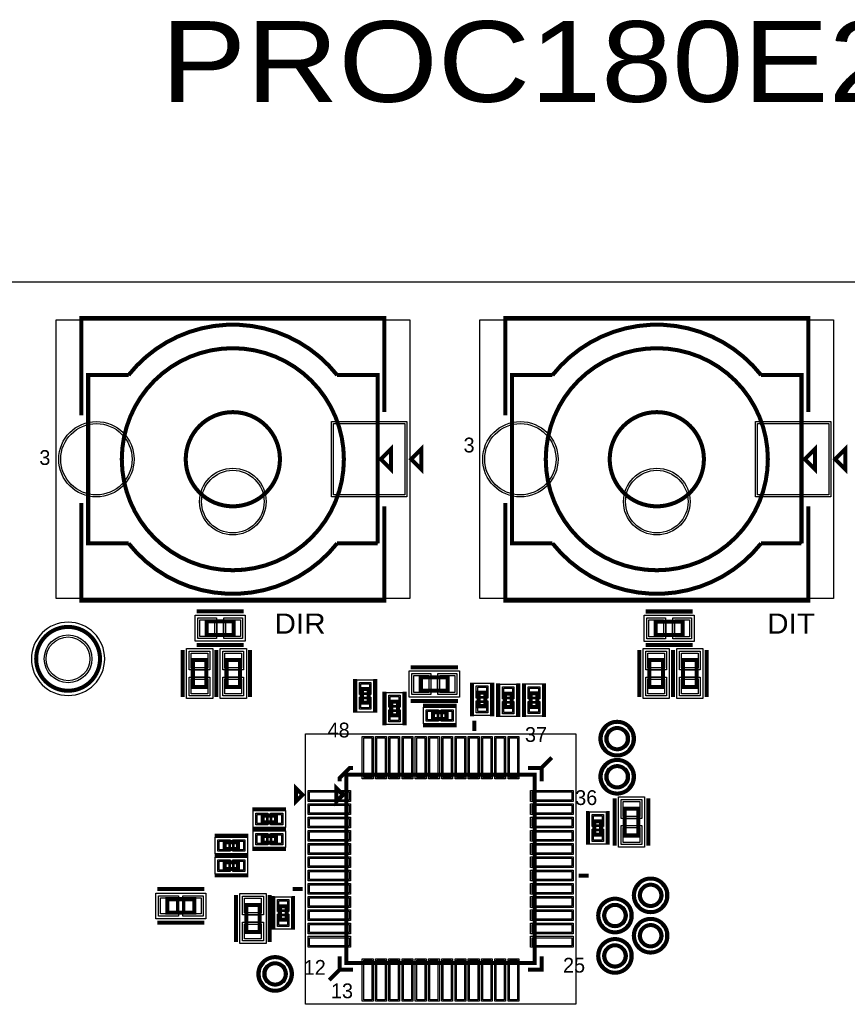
# Model space of a CAD drawing. Extents: x -10 to 137, y -32 to 198.
# Tile 67 of 83: x 19 to 50, y 161 to 198. Entities that reach past the tile are written whole.
import ezdxf

# ---------------------------------------------------------------- set-up
doc = ezdxf.new("R2010")
doc.units = 0
for name, color, linetype in [('BG_OUTLINE', 95, 'CONTINUOUS'), ('BG_SILKSCREEN_TOP', 7, 'CONTINUOUS'), ('PG_ASSEMBLY_TOP', 120, 'CONTINUOUS'), ('PG_DFA_BOUND_TOP', 95, 'CONTINUOUS'), ('PG_PLACE_BOUND_TOP', 23, 'CONTINUOUS'), ('PG_SILKSCREEN_TOP', 7, 'CONTINUOUS'), ('PIN_PASTEMASK_TOP', 212, 'CONTINUOUS'), ('PIN_SOLDERMASK_TOP', 2, 'CONTINUOUS'), ('PIN_TOP', 3, 'CONTINUOUS'), ('VKO_TOP', 243, 'CONTINUOUS')]:
    doc.layers.add(name, color=color, linetype=linetype)

msp = doc.modelspace()

# ---------------------------------------------------------------- linework, layer by layer
at = {"layer": 'BG_OUTLINE'}
msp.add_lwpolyline([(127, 0), (127, 187.96), (0, 187.96), (0, 0)], close=True, dxfattribs=at)
at = {"layer": 'PG_ASSEMBLY_TOP', "const_width": 0.1524}
for points in [[(32.381444, 178.102768), (30.857444, 178.102768, -0.483871), (22.983444, 178.102768), (21.459444, 178.102768), (21.459444, 184.452768), (22.983444, 184.452768, -0.483871), (30.857444, 184.452768), (32.381444, 184.452768), (32.381444, 178.102768)], [(48.383444, 178.102768), (46.859444, 178.102768, -0.483871), (38.985444, 178.102768), (37.461444, 178.102768), (37.461444, 184.452768), (38.985444, 184.452768, -0.483871), (46.859444, 184.452768), (48.383444, 184.452768), (48.383444, 178.102768)], [(31.111698, 181.277768, 1), (22.729444, 181.277768, 1), (31.111698, 181.277768)], [(47.113698, 181.277768, 1), (38.731444, 181.277768, 1), (47.113698, 181.277768)], [(28.698698, 181.277768, 1), (25.142444, 181.277768, 1), (28.698698, 181.277768)], [(44.700698, 181.277768, 1), (41.144444, 181.277768, 1), (44.700698, 181.277768)], [(21.906738, 173.743112, 1), (19.497294, 173.743112, 1), (21.906738, 173.743112)], [(41.82872, 170.730926, 1), (41.025572, 170.730926, 1), (41.82872, 170.730926)], [(41.82872, 169.29227, 1), (41.025572, 169.29227, 1), (41.82872, 169.29227)], [(43.091354, 164.81552, 1), (42.288206, 164.81552, 1), (43.091354, 164.81552)], [(41.745154, 164.05352, 1), (40.942006, 164.05352, 1), (41.745154, 164.05352)], [(43.091354, 163.29152, 1), (42.288206, 163.29152, 1), (43.091354, 163.29152)], [(41.745154, 162.52952, 1), (40.942006, 162.52952, 1), (41.745154, 162.52952)], [(28.918154, 161.8488, 1), (28.115006, 161.8488, 1), (28.918154, 161.8488)]]:
    msp.add_lwpolyline(points, format="xyb", dxfattribs=at)
for points in [[(32.508444, 181.277768), (32.889444, 180.896768), (32.889444, 181.658768), (32.508444, 181.277768)], [(48.510444, 181.277768), (48.891444, 180.896768), (48.891444, 181.658768), (48.510444, 181.277768)], [(26.950162, 175.153828), (25.934162, 175.153828), (25.934162, 174.645828), (26.950162, 174.645828), (26.950162, 175.153828)], [(42.880026, 174.641002), (43.896026, 174.641002), (43.896026, 175.149002), (42.880026, 175.149002), (42.880026, 174.641002)], [(25.918668, 172.682408), (25.918668, 173.698408), (25.410668, 173.698408), (25.410668, 172.682408), (25.918668, 172.682408)], [(27.188668, 172.682408), (27.188668, 173.698408), (26.680668, 173.698408), (26.680668, 172.682408), (27.188668, 172.682408)], [(43.151298, 172.683678), (43.151298, 173.699678), (42.643298, 173.699678), (42.643298, 172.683678), (43.151298, 172.683678)], [(44.421298, 172.683678), (44.421298, 173.699678), (43.913298, 173.699678), (43.913298, 172.683678), (44.421298, 172.683678)], [(35.03168, 173.045628), (34.01568, 173.045628), (34.01568, 172.537628), (35.03168, 172.537628), (35.03168, 173.045628)], [(32.042862, 172.091858), (32.042862, 172.599858), (31.788862, 172.599858), (31.788862, 172.091858), (32.042862, 172.091858)], [(36.453572, 171.955968), (36.453572, 172.463968), (36.199572, 172.463968), (36.199572, 171.955968), (36.453572, 171.955968)], [(37.44087, 171.924218), (37.44087, 172.432218), (37.18687, 172.432218), (37.18687, 171.924218), (37.44087, 171.924218)], [(38.414452, 171.929298), (38.414452, 172.437298), (38.160452, 172.437298), (38.160452, 171.929298), (38.414452, 171.929298)], [(33.150302, 171.614338), (33.150302, 172.122338), (32.896302, 172.122338), (32.896302, 171.614338), (33.150302, 171.614338)], [(34.985198, 171.7294), (34.477198, 171.7294), (34.477198, 171.4754), (34.985198, 171.4754), (34.985198, 171.7294)], [(31.20517, 169.371518), (38.31717, 169.371518), (38.31717, 162.259518), (31.20517, 162.259518), (31.20517, 169.371518)], [(30.82417, 168.863518), (30.82417, 168.355518), (31.07817, 168.609518), (30.82417, 168.863518)], [(42.21988, 167.074342), (42.21988, 168.090342), (41.71188, 168.090342), (41.71188, 167.074342), (42.21988, 167.074342)], [(28.549854, 167.823388), (28.041854, 167.823388), (28.041854, 167.569388), (28.549854, 167.569388), (28.549854, 167.823388)], [(40.82161, 167.106092), (40.82161, 167.614092), (40.56761, 167.614092), (40.56761, 167.106092), (40.82161, 167.106092)], [(27.11958, 166.82339), (26.61158, 166.82339), (26.61158, 166.56939), (27.11958, 166.56939), (27.11958, 166.82339)], [(28.549854, 167.061388), (28.041854, 167.061388), (28.041854, 166.807388), (28.549854, 166.807388), (28.549854, 167.061388)], [(27.11958, 166.06139), (26.61158, 166.06139), (26.61158, 165.80739), (27.11958, 165.80739), (27.11958, 166.06139)], [(24.445976, 164.16274), (25.461976, 164.16274), (25.461976, 164.67074), (24.445976, 164.67074), (24.445976, 164.16274)], [(27.42438, 164.44976), (27.42438, 163.43376), (27.93238, 163.43376), (27.93238, 164.44976), (27.42438, 164.44976)], [(28.69438, 164.405818), (28.69438, 163.897818), (28.94838, 163.897818), (28.94838, 164.405818), (28.69438, 164.405818)]]:
    msp.add_lwpolyline(points, dxfattribs=at)
at = {"layer": 'PG_DFA_BOUND_TOP'}
for points in [[(33.594548, 186.535568), (33.594548, 176.019968), (20.246594, 176.019968), (20.246594, 186.535568)], [(49.596548, 186.535568), (49.596548, 176.019968), (36.248594, 176.019968), (36.248594, 186.535568)], [(27.389328, 175.395128), (27.389328, 174.404528), (25.494996, 174.404528), (25.494996, 175.395128)], [(42.44086, 174.399702), (42.44086, 175.390302), (44.335192, 175.390302), (44.335192, 174.399702)], [(26.159968, 172.243242), (25.169368, 172.243242), (25.169368, 174.137574), (26.159968, 174.137574)], [(27.429968, 172.243242), (26.439368, 172.243242), (26.439368, 174.137574), (27.429968, 174.137574)], [(43.392598, 172.244512), (42.401998, 172.244512), (42.401998, 174.138844), (43.392598, 174.138844)], [(44.662598, 172.244512), (43.671998, 172.244512), (43.671998, 174.138844), (44.662598, 174.138844)], [(35.470846, 173.286928), (35.470846, 172.296328), (33.576514, 172.296328), (33.576514, 173.286928)], [(32.233362, 171.73575), (31.598362, 171.73575), (31.598362, 172.955966), (32.233362, 172.955966)], [(33.340802, 171.25823), (32.705802, 171.25823), (32.705802, 172.478446), (33.340802, 172.478446)], [(36.644072, 171.59986), (36.009072, 171.59986), (36.009072, 172.820076), (36.644072, 172.820076)], [(37.63137, 171.56811), (36.99637, 171.56811), (36.99637, 172.788326), (37.63137, 172.788326)], [(38.604952, 171.57319), (37.969952, 171.57319), (37.969952, 172.793406), (38.604952, 172.793406)], [(35.341306, 171.9199), (35.341306, 171.2849), (34.12109, 171.2849), (34.12109, 171.9199)], [(29.65958, 160.713928), (29.65958, 170.917108), (39.86276, 170.917108), (39.86276, 160.713928)], [(42.46118, 166.635176), (41.47058, 166.635176), (41.47058, 168.529508), (42.46118, 168.529508)], [(28.905962, 168.013888), (28.905962, 167.378888), (27.685746, 167.378888), (27.685746, 168.013888)], [(41.01211, 166.749984), (40.37711, 166.749984), (40.37711, 167.9702), (41.01211, 167.9702)], [(28.905962, 167.251888), (28.905962, 166.616888), (27.685746, 166.616888), (27.685746, 167.251888)], [(27.475688, 167.01389), (27.475688, 166.37889), (26.255472, 166.37889), (26.255472, 167.01389)], [(27.475688, 166.25189), (27.475688, 165.61689), (26.255472, 165.61689), (26.255472, 166.25189)], [(24.011382, 163.93414), (24.011382, 164.89934), (25.89657, 164.89934), (25.89657, 163.93414)], [(27.18308, 164.888926), (28.17368, 164.888926), (28.17368, 162.994594), (27.18308, 162.994594)], [(28.50388, 164.761926), (29.13888, 164.761926), (29.13888, 163.54171), (28.50388, 163.54171)]]:
    msp.add_lwpolyline(points, close=True, dxfattribs=at)
for points in [[(22.084538, 173.743112, 1), (19.319494, 173.743112, 1)], [(42.00652, 170.730926, 1), (40.847772, 170.730926, 1)], [(42.00652, 169.29227, 1), (40.847772, 169.29227, 1)], [(43.269154, 164.81552, 1), (42.110406, 164.81552, 1)], [(41.922954, 164.05352, 1), (40.764206, 164.05352, 1)], [(43.269154, 163.29152, 1), (42.110406, 163.29152, 1)], [(41.922954, 162.52952, 1), (40.764206, 162.52952, 1)], [(29.095954, 161.8488, 1), (27.937206, 161.8488, 1)]]:
    msp.add_lwpolyline(points, format="xyb", close=True, dxfattribs=at)
at = {"layer": 'PG_PLACE_BOUND_TOP'}
for points in [[(32.381444, 178.102768), (30.857444, 178.102768, -0.483871), (22.983444, 178.102768), (21.459444, 178.102768), (21.459444, 184.452768), (22.983444, 184.452768, -0.483871), (30.857444, 184.452768), (32.381444, 184.452768)], [(48.383444, 178.102768), (46.859444, 178.102768, -0.483871), (38.985444, 178.102768), (37.461444, 178.102768), (37.461444, 184.452768), (38.985444, 184.452768, -0.483871), (46.859444, 184.452768), (48.383444, 184.452768)], [(21.906738, 173.743112, 1), (19.497294, 173.743112, 1)], [(41.82872, 170.730926, 1), (41.025572, 170.730926, 1)], [(41.82872, 169.29227, 1), (41.025572, 169.29227, 1)], [(43.091354, 164.81552, 1), (42.288206, 164.81552, 1)], [(41.745154, 164.05352, 1), (40.942006, 164.05352, 1)], [(43.091354, 163.29152, 1), (42.288206, 163.29152, 1)], [(41.745154, 162.52952, 1), (40.942006, 162.52952, 1)], [(28.918154, 161.8488, 1), (28.115006, 161.8488, 1)]]:
    msp.add_lwpolyline(points, format="xyb", close=True, dxfattribs=at)
for points in [[(26.950162, 175.153828), (25.934162, 175.153828), (25.934162, 174.645828), (26.950162, 174.645828)], [(42.880026, 174.641002), (43.896026, 174.641002), (43.896026, 175.149002), (42.880026, 175.149002)], [(25.918668, 172.682408), (25.918668, 173.698408), (25.410668, 173.698408), (25.410668, 172.682408)], [(27.188668, 172.682408), (27.188668, 173.698408), (26.680668, 173.698408), (26.680668, 172.682408)], [(43.151298, 172.683678), (43.151298, 173.699678), (42.643298, 173.699678), (42.643298, 172.683678)], [(44.421298, 172.683678), (44.421298, 173.699678), (43.913298, 173.699678), (43.913298, 172.683678)], [(35.03168, 173.045628), (34.01568, 173.045628), (34.01568, 172.537628), (35.03168, 172.537628)], [(32.042862, 172.091858), (32.042862, 172.599858), (31.788862, 172.599858), (31.788862, 172.091858)], [(36.453572, 171.955968), (36.453572, 172.463968), (36.199572, 172.463968), (36.199572, 171.955968)], [(33.150302, 171.614338), (33.150302, 172.122338), (32.896302, 172.122338), (32.896302, 171.614338)], [(37.44087, 171.924218), (37.44087, 172.432218), (37.18687, 172.432218), (37.18687, 171.924218)], [(38.414452, 171.929298), (38.414452, 172.437298), (38.160452, 172.437298), (38.160452, 171.929298)], [(34.985198, 171.7294), (34.477198, 171.7294), (34.477198, 171.4754), (34.985198, 171.4754)], [(31.20517, 162.259518), (31.20517, 169.371518), (38.31717, 169.371518), (38.31717, 162.259518)], [(42.21988, 167.074342), (42.21988, 168.090342), (41.71188, 168.090342), (41.71188, 167.074342)], [(28.549854, 167.823388), (28.041854, 167.823388), (28.041854, 167.569388), (28.549854, 167.569388)], [(40.82161, 167.106092), (40.82161, 167.614092), (40.56761, 167.614092), (40.56761, 167.106092)], [(28.549854, 167.061388), (28.041854, 167.061388), (28.041854, 166.807388), (28.549854, 166.807388)], [(27.11958, 166.82339), (26.61158, 166.82339), (26.61158, 166.56939), (27.11958, 166.56939)], [(27.11958, 166.06139), (26.61158, 166.06139), (26.61158, 165.80739), (27.11958, 165.80739)], [(24.445976, 164.16274), (24.445976, 164.67074), (25.461976, 164.67074), (25.461976, 164.16274)], [(27.42438, 164.44976), (27.42438, 163.43376), (27.93238, 163.43376), (27.93238, 164.44976)], [(28.69438, 164.405818), (28.69438, 163.897818), (28.94838, 163.897818), (28.94838, 164.405818)]]:
    msp.add_lwpolyline(points, close=True, dxfattribs=at)
at = {"layer": 'PG_SILKSCREEN_TOP'}
for points, const_width in [([(32.635444, 183.055768), (32.635444, 186.611768), (21.205444, 186.611768), (21.205444, 182.928768)], 0.1524), ([(48.637444, 183.055768), (48.637444, 186.611768), (37.207444, 186.611768), (37.207444, 182.928768)], 0.1524), ([(33.651444, 181.277768), (34.032444, 180.896768), (34.032444, 181.658768), (33.651444, 181.277768)], 0.1524), ([(49.653444, 181.277768), (50.034444, 180.896768), (50.034444, 181.658768), (49.653444, 181.277768)], 0.1524), ([(21.205444, 179.626768), (21.205444, 175.943768), (32.635444, 175.943768), (32.635444, 179.499768)], 0.1524), ([(37.207444, 179.626768), (37.207444, 175.943768), (48.637444, 175.943768), (48.637444, 179.499768)], 0.1524), ([(27.331162, 175.534828), (25.553162, 175.534828)], 0.1524), ([(42.499026, 175.530002), (44.277026, 175.530002)], 0.1524), ([(27.331162, 174.264828), (25.553162, 174.264828)], 0.1524), ([(42.499026, 174.260002), (44.277026, 174.260002)], 0.1524), ([(25.029668, 172.301408), (25.029668, 174.079408)], 0.1524), ([(26.299668, 172.301408), (26.299668, 174.079408)], 0.1524), ([(26.299668, 172.301408), (26.299668, 174.079408)], 0.1524), ([(27.569668, 172.301408), (27.569668, 174.079408)], 0.1524), ([(42.262298, 172.302678), (42.262298, 174.080678)], 0.1524), ([(43.532298, 172.302678), (43.532298, 174.080678)], 0.1524), ([(43.532298, 172.302678), (43.532298, 174.080678)], 0.1524), ([(44.802298, 172.302678), (44.802298, 174.080678)], 0.1524), ([(35.41268, 173.426628), (33.63468, 173.426628)], 0.1524), ([(31.534862, 171.710858), (31.534862, 172.980858)], 0.1524), ([(32.296862, 171.710858), (32.296862, 172.980858)], 0.1524), ([(35.945572, 171.574968), (35.945572, 172.844968)], 0.1524), ([(36.707572, 171.574968), (36.707572, 172.844968)], 0.1524), ([(36.93287, 171.543218), (36.93287, 172.813218)], 0.1524), ([(37.69487, 171.543218), (37.69487, 172.813218)], 0.1524), ([(37.906452, 171.548298), (37.906452, 172.818298)], 0.1524), ([(38.668452, 171.548298), (38.668452, 172.818298)], 0.1524), ([(32.642302, 171.233338), (32.642302, 172.503338)], 0.1524), ([(33.404302, 171.233338), (33.404302, 172.503338)], 0.1524), ([(35.41268, 172.156628), (33.63468, 172.156628)], 0.1524), ([(35.366198, 171.9834), (34.096198, 171.9834)], 0.127), ([(36.03117, 171.022518), (36.03117, 171.403518)], 0.1524), ([(35.366198, 171.2214), (34.096198, 171.2214)], 0.127), ([(38.57117, 169.625518), (38.96106, 170.015408)], 0.1524), ([(30.95117, 169.117518), (30.95117, 169.244518), (31.33217, 169.625518), (31.45917, 169.625518)], 0.1524), ([(38.06317, 169.625518), (38.57117, 169.625518), (38.57117, 169.117518)], 0.1524), ([(29.30017, 168.863518), (29.30017, 168.355518), (29.55417, 168.609518), (29.30017, 168.863518)], 0.1524), ([(41.33088, 166.693342), (41.33088, 168.471342)], 0.1524), ([(42.60088, 166.693342), (42.60088, 168.471342)], 0.1524), ([(28.930854, 168.077388), (27.660854, 168.077388)], 0.127), ([(40.31361, 166.725092), (40.31361, 167.995092)], 0.127), ([(41.07561, 166.725092), (41.07561, 167.995092)], 0.127), ([(28.930854, 167.315388), (27.660854, 167.315388)], 0.127), ([(28.930854, 167.315388), (27.660854, 167.315388)], 0.127), ([(27.50058, 167.07739), (26.23058, 167.07739)], 0.127), ([(28.930854, 166.553388), (27.660854, 166.553388)], 0.127), ([(27.50058, 166.31539), (26.23058, 166.31539)], 0.127), ([(27.50058, 166.31539), (26.23058, 166.31539)], 0.127), ([(27.50058, 165.55339), (26.23058, 165.55339)], 0.127), ([(39.96817, 165.561518), (40.34917, 165.561518)], 0.1524), ([(24.064976, 165.05174), (25.842976, 165.05174)], 0.1524), ([(29.55417, 165.053518), (29.17317, 165.053518)], 0.1524), ([(27.04338, 164.83076), (27.04338, 163.05276)], 0.1524), ([(28.31338, 164.83076), (28.31338, 163.05276)], 0.1524), ([(28.44038, 164.786818), (28.44038, 163.516818)], 0.127), ([(29.20238, 164.786818), (29.20238, 163.516818)], 0.127), ([(24.064976, 163.78174), (25.842976, 163.78174)], 0.1524), ([(30.95117, 162.513518), (30.95117, 162.005518), (31.45917, 162.005518)], 0.1524), ([(38.06317, 162.005518), (38.57117, 162.005518), (38.57117, 162.513518)], 0.1524), ([(30.95117, 162.005518), (30.56128, 161.615628)], 0.1524)]:
    msp.add_lwpolyline(points, dxfattribs=dict(at, const_width=const_width))
at = {"layer": 'PG_SILKSCREEN_TOP', "const_width": 0.1524}
for points in [[(21.906738, 173.743112, 1), (19.497294, 173.743112, 1), (21.906738, 173.743112)], [(42.062146, 170.730926, 1), (40.792146, 170.730926, 1), (42.062146, 170.730926)], [(42.062146, 169.29227, 1), (40.792146, 169.29227, 1), (42.062146, 169.29227)], [(43.32478, 164.81552, 1), (42.05478, 164.81552, 1), (43.32478, 164.81552)], [(41.97858, 164.05352, 1), (40.70858, 164.05352, 1), (41.97858, 164.05352)], [(43.32478, 163.29152, 1), (42.05478, 163.29152, 1), (43.32478, 163.29152)], [(41.97858, 162.52952, 1), (40.70858, 162.52952, 1), (41.97858, 162.52952)], [(29.15158, 161.8488, 1), (27.88158, 161.8488, 1), (29.15158, 161.8488)]]:
    msp.add_lwpolyline(points, format="xyb", dxfattribs=at)
at = {"layer": 'PIN_PASTEMASK_TOP'}
for points in [[(26.231596, 175.217328), (26.231596, 174.582328), (25.672796, 174.582328), (25.672796, 175.217328)], [(27.211528, 175.217328), (27.211528, 174.582328), (26.652728, 174.582328), (26.652728, 175.217328)], [(42.61866, 174.577502), (42.61866, 175.212502), (43.17746, 175.212502), (43.17746, 174.577502)], [(43.598592, 174.577502), (43.598592, 175.212502), (44.157392, 175.212502), (44.157392, 174.577502)], [(25.982168, 173.400974), (25.347168, 173.400974), (25.347168, 173.959774), (25.982168, 173.959774)], [(27.252168, 173.400974), (26.617168, 173.400974), (26.617168, 173.959774), (27.252168, 173.959774)], [(43.214798, 173.402244), (42.579798, 173.402244), (42.579798, 173.961044), (43.214798, 173.961044)], [(44.484798, 173.402244), (43.849798, 173.402244), (43.849798, 173.961044), (44.484798, 173.961044)], [(25.982168, 172.421042), (25.347168, 172.421042), (25.347168, 172.979842), (25.982168, 172.979842)], [(27.252168, 172.421042), (26.617168, 172.421042), (26.617168, 172.979842), (27.252168, 172.979842)], [(34.313114, 173.109128), (34.313114, 172.474128), (33.754314, 172.474128), (33.754314, 173.109128)], [(35.293046, 173.109128), (35.293046, 172.474128), (34.734246, 172.474128), (34.734246, 173.109128)], [(43.214798, 172.422312), (42.579798, 172.422312), (42.579798, 172.981112), (43.214798, 172.981112)], [(44.484798, 172.422312), (43.849798, 172.422312), (43.849798, 172.981112), (44.484798, 172.981112)], [(32.080962, 172.447966), (31.750762, 172.447966), (31.750762, 172.803566), (32.080962, 172.803566)], [(36.491672, 172.312076), (36.161472, 172.312076), (36.161472, 172.667676), (36.491672, 172.667676)], [(37.47897, 172.280326), (37.14877, 172.280326), (37.14877, 172.635926), (37.47897, 172.635926)], [(38.452552, 172.285406), (38.122352, 172.285406), (38.122352, 172.641006), (38.452552, 172.641006)], [(32.080962, 171.88815), (31.750762, 171.88815), (31.750762, 172.24375), (32.080962, 172.24375)], [(33.188402, 171.970446), (32.858202, 171.970446), (32.858202, 172.326046), (33.188402, 172.326046)], [(36.491672, 171.75226), (36.161472, 171.75226), (36.161472, 172.10786), (36.491672, 172.10786)], [(33.188402, 171.41063), (32.858202, 171.41063), (32.858202, 171.76623), (33.188402, 171.76623)], [(34.62909, 171.7675), (34.62909, 171.4373), (34.27349, 171.4373), (34.27349, 171.7675)], [(35.188906, 171.7675), (35.188906, 171.4373), (34.833306, 171.4373), (34.833306, 171.7675)], [(37.47897, 171.72051), (37.14877, 171.72051), (37.14877, 172.07611), (37.47897, 172.07611)], [(38.452552, 171.72559), (38.122352, 171.72559), (38.122352, 172.08119), (38.452552, 172.08119)], [(32.163512, 169.266108), (31.858712, 169.266108), (31.858712, 170.764708), (32.163512, 170.764708)], [(32.663638, 169.266108), (32.358838, 169.266108), (32.358838, 170.764708), (32.663638, 170.764708)], [(33.16351, 169.266108), (32.85871, 169.266108), (32.85871, 170.764708), (33.16351, 170.764708)], [(33.663636, 169.266108), (33.358836, 169.266108), (33.358836, 170.764708), (33.663636, 170.764708)], [(34.163508, 169.266108), (33.858708, 169.266108), (33.858708, 170.764708), (34.163508, 170.764708)], [(34.663634, 169.266108), (34.358834, 169.266108), (34.358834, 170.764708), (34.663634, 170.764708)], [(35.163506, 169.266108), (34.858706, 169.266108), (34.858706, 170.764708), (35.163506, 170.764708)], [(35.663632, 169.266108), (35.358832, 169.266108), (35.358832, 170.764708), (35.663632, 170.764708)], [(36.163504, 169.266108), (35.858704, 169.266108), (35.858704, 170.764708), (36.163504, 170.764708)], [(36.66363, 169.266108), (36.35883, 169.266108), (36.35883, 170.764708), (36.66363, 170.764708)], [(37.163502, 169.266108), (36.858702, 169.266108), (36.858702, 170.764708), (37.163502, 170.764708)], [(37.663628, 169.266108), (37.358828, 169.266108), (37.358828, 170.764708), (37.663628, 170.764708)], [(29.81198, 168.413176), (29.81198, 168.717976), (31.31058, 168.717976), (31.31058, 168.413176)], [(38.21176, 168.413176), (38.21176, 168.717976), (39.71036, 168.717976), (39.71036, 168.413176)], [(29.81198, 167.91305), (29.81198, 168.21785), (31.31058, 168.21785), (31.31058, 167.91305)], [(38.21176, 167.91305), (38.21176, 168.21785), (39.71036, 168.21785), (39.71036, 167.91305)], [(42.28338, 167.792908), (41.64838, 167.792908), (41.64838, 168.351708), (42.28338, 168.351708)], [(28.193746, 167.861488), (28.193746, 167.531288), (27.838146, 167.531288), (27.838146, 167.861488)], [(28.753562, 167.861488), (28.753562, 167.531288), (28.397962, 167.531288), (28.397962, 167.861488)], [(29.81198, 167.413178), (29.81198, 167.717978), (31.31058, 167.717978), (31.31058, 167.413178)], [(38.21176, 167.413178), (38.21176, 167.717978), (39.71036, 167.717978), (39.71036, 167.413178)], [(40.85971, 167.4622), (40.52951, 167.4622), (40.52951, 167.8178), (40.85971, 167.8178)], [(40.85971, 166.902384), (40.52951, 166.902384), (40.52951, 167.257984), (40.85971, 167.257984)], [(42.28338, 166.812976), (41.64838, 166.812976), (41.64838, 167.371776), (42.28338, 167.371776)], [(28.193746, 167.099488), (28.193746, 166.769288), (27.838146, 166.769288), (27.838146, 167.099488)], [(28.753562, 167.099488), (28.753562, 166.769288), (28.397962, 166.769288), (28.397962, 167.099488)], [(29.81198, 166.913052), (29.81198, 167.217852), (31.31058, 167.217852), (31.31058, 166.913052)], [(38.21176, 166.913052), (38.21176, 167.217852), (39.71036, 167.217852), (39.71036, 166.913052)], [(26.763472, 166.86149), (26.763472, 166.53129), (26.407872, 166.53129), (26.407872, 166.86149)], [(27.323288, 166.86149), (27.323288, 166.53129), (26.967688, 166.53129), (26.967688, 166.86149)], [(29.81198, 166.41318), (29.81198, 166.71798), (31.31058, 166.71798), (31.31058, 166.41318)], [(38.21176, 166.41318), (38.21176, 166.71798), (39.71036, 166.71798), (39.71036, 166.41318)], [(29.81198, 165.913054), (29.81198, 166.217854), (31.31058, 166.217854), (31.31058, 165.913054)], [(38.21176, 165.913054), (38.21176, 166.217854), (39.71036, 166.217854), (39.71036, 165.913054)], [(26.763472, 166.09949), (26.763472, 165.76929), (26.407872, 165.76929), (26.407872, 166.09949)], [(27.323288, 166.09949), (27.323288, 165.76929), (26.967688, 165.76929), (26.967688, 166.09949)], [(29.81198, 165.413182), (29.81198, 165.717982), (31.31058, 165.717982), (31.31058, 165.413182)], [(38.21176, 165.413182), (38.21176, 165.717982), (39.71036, 165.717982), (39.71036, 165.413182)], [(29.81198, 164.913056), (29.81198, 165.217856), (31.31058, 165.217856), (31.31058, 164.913056)], [(38.21176, 164.913056), (38.21176, 165.217856), (39.71036, 165.217856), (39.71036, 164.913056)], [(24.189182, 164.11194), (24.189182, 164.72154), (24.798782, 164.72154), (24.798782, 164.11194)], [(25.10917, 164.11194), (25.10917, 164.72154), (25.71877, 164.72154), (25.71877, 164.11194)], [(27.36088, 164.711126), (27.99588, 164.711126), (27.99588, 164.152326), (27.36088, 164.152326)], [(29.81198, 164.413184), (29.81198, 164.717984), (31.31058, 164.717984), (31.31058, 164.413184)], [(38.21176, 164.413184), (38.21176, 164.717984), (39.71036, 164.717984), (39.71036, 164.413184)], [(28.65628, 164.609526), (28.98648, 164.609526), (28.98648, 164.253926), (28.65628, 164.253926)], [(28.65628, 164.04971), (28.98648, 164.04971), (28.98648, 163.69411), (28.65628, 163.69411)], [(29.81198, 163.913058), (29.81198, 164.217858), (31.31058, 164.217858), (31.31058, 163.913058)], [(38.21176, 163.913058), (38.21176, 164.217858), (39.71036, 164.217858), (39.71036, 163.913058)], [(27.36088, 163.731194), (27.99588, 163.731194), (27.99588, 163.172394), (27.36088, 163.172394)], [(29.81198, 163.413186), (29.81198, 163.717986), (31.31058, 163.717986), (31.31058, 163.413186)], [(38.21176, 163.413186), (38.21176, 163.717986), (39.71036, 163.717986), (39.71036, 163.413186)], [(29.81198, 162.91306), (29.81198, 163.21786), (31.31058, 163.21786), (31.31058, 162.91306)], [(38.21176, 162.91306), (38.21176, 163.21786), (39.71036, 163.21786), (39.71036, 162.91306)], [(32.163512, 160.866328), (31.858712, 160.866328), (31.858712, 162.364928), (32.163512, 162.364928)], [(32.663638, 160.866328), (32.358838, 160.866328), (32.358838, 162.364928), (32.663638, 162.364928)], [(33.16351, 160.866328), (32.85871, 160.866328), (32.85871, 162.364928), (33.16351, 162.364928)], [(33.663636, 160.866328), (33.358836, 160.866328), (33.358836, 162.364928), (33.663636, 162.364928)], [(34.163508, 160.866328), (33.858708, 160.866328), (33.858708, 162.364928), (34.163508, 162.364928)], [(34.663634, 160.866328), (34.358834, 160.866328), (34.358834, 162.364928), (34.663634, 162.364928)], [(35.163506, 160.866328), (34.858706, 160.866328), (34.858706, 162.364928), (35.163506, 162.364928)], [(35.663632, 160.866328), (35.358832, 160.866328), (35.358832, 162.364928), (35.663632, 162.364928)], [(36.163504, 160.866328), (35.858704, 160.866328), (35.858704, 162.364928), (36.163504, 162.364928)], [(36.66363, 160.866328), (36.35883, 160.866328), (36.35883, 162.364928), (36.66363, 162.364928)], [(37.163502, 160.866328), (36.858702, 160.866328), (36.858702, 162.364928), (37.163502, 162.364928)], [(37.663628, 160.866328), (37.358828, 160.866328), (37.358828, 162.364928), (37.663628, 162.364928)]]:
    msp.add_lwpolyline(points, close=True, dxfattribs=at)
at = {"layer": 'PIN_SOLDERMASK_TOP'}
for points in [[(33.492948, 182.700168), (33.492948, 179.855368), (30.648148, 179.855368), (30.648148, 182.700168)], [(49.494948, 182.700168), (49.494948, 179.855368), (46.650148, 179.855368), (46.650148, 182.700168)], [(26.307796, 175.293528), (26.307796, 174.506128), (25.596596, 174.506128), (25.596596, 175.293528)], [(27.287728, 175.293528), (27.287728, 174.506128), (26.576528, 174.506128), (26.576528, 175.293528)], [(42.54246, 174.501302), (42.54246, 175.288702), (43.25366, 175.288702), (43.25366, 174.501302)], [(43.522392, 174.501302), (43.522392, 175.288702), (44.233592, 175.288702), (44.233592, 174.501302)], [(26.058368, 173.324774), (25.270968, 173.324774), (25.270968, 174.035974), (26.058368, 174.035974)], [(27.328368, 173.324774), (26.540968, 173.324774), (26.540968, 174.035974), (27.328368, 174.035974)], [(43.290998, 173.326044), (42.503598, 173.326044), (42.503598, 174.037244), (43.290998, 174.037244)], [(44.560998, 173.326044), (43.773598, 173.326044), (43.773598, 174.037244), (44.560998, 174.037244)], [(26.058368, 172.344842), (25.270968, 172.344842), (25.270968, 173.056042), (26.058368, 173.056042)], [(27.328368, 172.344842), (26.540968, 172.344842), (26.540968, 173.056042), (27.328368, 173.056042)], [(32.131762, 172.397166), (31.699962, 172.397166), (31.699962, 172.854366), (32.131762, 172.854366)], [(34.389314, 173.185328), (34.389314, 172.397928), (33.678114, 172.397928), (33.678114, 173.185328)], [(35.369246, 173.185328), (35.369246, 172.397928), (34.658046, 172.397928), (34.658046, 173.185328)], [(43.290998, 172.346112), (42.503598, 172.346112), (42.503598, 173.057312), (43.290998, 173.057312)], [(44.560998, 172.346112), (43.773598, 172.346112), (43.773598, 173.057312), (44.560998, 173.057312)], [(36.542472, 172.261276), (36.110672, 172.261276), (36.110672, 172.718476), (36.542472, 172.718476)], [(37.52977, 172.229526), (37.09797, 172.229526), (37.09797, 172.686726), (37.52977, 172.686726)], [(38.503352, 172.234606), (38.071552, 172.234606), (38.071552, 172.691806), (38.503352, 172.691806)], [(32.131762, 171.83735), (31.699962, 171.83735), (31.699962, 172.29455), (32.131762, 172.29455)], [(33.239202, 171.919646), (32.807402, 171.919646), (32.807402, 172.376846), (33.239202, 172.376846)], [(36.542472, 171.70146), (36.110672, 171.70146), (36.110672, 172.15866), (36.542472, 172.15866)], [(37.52977, 171.66971), (37.09797, 171.66971), (37.09797, 172.12691), (37.52977, 172.12691)], [(38.503352, 171.67479), (38.071552, 171.67479), (38.071552, 172.13199), (38.503352, 172.13199)], [(33.239202, 171.35983), (32.807402, 171.35983), (32.807402, 171.81703), (33.239202, 171.81703)], [(34.67989, 171.8183), (34.67989, 171.3865), (34.22269, 171.3865), (34.22269, 171.8183)], [(35.239706, 171.8183), (35.239706, 171.3865), (34.782506, 171.3865), (34.782506, 171.8183)], [(32.214312, 169.215308), (31.807912, 169.215308), (31.807912, 170.815508), (32.214312, 170.815508)], [(32.714438, 169.215308), (32.308038, 169.215308), (32.308038, 170.815508), (32.714438, 170.815508)], [(33.21431, 169.215308), (32.80791, 169.215308), (32.80791, 170.815508), (33.21431, 170.815508)], [(33.714436, 169.215308), (33.308036, 169.215308), (33.308036, 170.815508), (33.714436, 170.815508)], [(34.214308, 169.215308), (33.807908, 169.215308), (33.807908, 170.815508), (34.214308, 170.815508)], [(34.714434, 169.215308), (34.308034, 169.215308), (34.308034, 170.815508), (34.714434, 170.815508)], [(35.214306, 169.215308), (34.807906, 169.215308), (34.807906, 170.815508), (35.214306, 170.815508)], [(35.714432, 169.215308), (35.308032, 169.215308), (35.308032, 170.815508), (35.714432, 170.815508)], [(36.214304, 169.215308), (35.807904, 169.215308), (35.807904, 170.815508), (36.214304, 170.815508)], [(36.71443, 169.215308), (36.30803, 169.215308), (36.30803, 170.815508), (36.71443, 170.815508)], [(37.214302, 169.215308), (36.807902, 169.215308), (36.807902, 170.815508), (37.214302, 170.815508)], [(37.714428, 169.215308), (37.308028, 169.215308), (37.308028, 170.815508), (37.714428, 170.815508)], [(29.76118, 168.362376), (29.76118, 168.768776), (31.36138, 168.768776), (31.36138, 168.362376)], [(38.16096, 168.362376), (38.16096, 168.768776), (39.76116, 168.768776), (39.76116, 168.362376)], [(42.35958, 167.716708), (41.57218, 167.716708), (41.57218, 168.427908), (42.35958, 168.427908)], [(29.76118, 167.86225), (29.76118, 168.26865), (31.36138, 168.26865), (31.36138, 167.86225)], [(38.16096, 167.86225), (38.16096, 168.26865), (39.76116, 168.26865), (39.76116, 167.86225)], [(28.244546, 167.912288), (28.244546, 167.480488), (27.787346, 167.480488), (27.787346, 167.912288)], [(28.804362, 167.912288), (28.804362, 167.480488), (28.347162, 167.480488), (28.347162, 167.912288)], [(29.76118, 167.362378), (29.76118, 167.768778), (31.36138, 167.768778), (31.36138, 167.362378)], [(38.16096, 167.362378), (38.16096, 167.768778), (39.76116, 167.768778), (39.76116, 167.362378)], [(40.91051, 167.4114), (40.47871, 167.4114), (40.47871, 167.8686), (40.91051, 167.8686)], [(29.76118, 166.862252), (29.76118, 167.268652), (31.36138, 167.268652), (31.36138, 166.862252)], [(38.16096, 166.862252), (38.16096, 167.268652), (39.76116, 167.268652), (39.76116, 166.862252)], [(40.91051, 166.851584), (40.47871, 166.851584), (40.47871, 167.308784), (40.91051, 167.308784)], [(42.35958, 166.736776), (41.57218, 166.736776), (41.57218, 167.447976), (42.35958, 167.447976)], [(26.814272, 166.91229), (26.814272, 166.48049), (26.357072, 166.48049), (26.357072, 166.91229)], [(27.374088, 166.91229), (27.374088, 166.48049), (26.916888, 166.48049), (26.916888, 166.91229)], [(28.244546, 167.150288), (28.244546, 166.718488), (27.787346, 166.718488), (27.787346, 167.150288)], [(28.804362, 167.150288), (28.804362, 166.718488), (28.347162, 166.718488), (28.347162, 167.150288)], [(29.76118, 166.36238), (29.76118, 166.76878), (31.36138, 166.76878), (31.36138, 166.36238)], [(38.16096, 166.36238), (38.16096, 166.76878), (39.76116, 166.76878), (39.76116, 166.36238)], [(26.814272, 166.15029), (26.814272, 165.71849), (26.357072, 165.71849), (26.357072, 166.15029)], [(27.374088, 166.15029), (27.374088, 165.71849), (26.916888, 165.71849), (26.916888, 166.15029)], [(29.76118, 165.862254), (29.76118, 166.268654), (31.36138, 166.268654), (31.36138, 165.862254)], [(38.16096, 165.862254), (38.16096, 166.268654), (39.76116, 166.268654), (39.76116, 165.862254)], [(29.76118, 165.362382), (29.76118, 165.768782), (31.36138, 165.768782), (31.36138, 165.362382)], [(38.16096, 165.362382), (38.16096, 165.768782), (39.76116, 165.768782), (39.76116, 165.362382)], [(29.76118, 164.862256), (29.76118, 165.268656), (31.36138, 165.268656), (31.36138, 164.862256)], [(38.16096, 164.862256), (38.16096, 165.268656), (39.76116, 165.268656), (39.76116, 164.862256)], [(24.112982, 164.03574), (24.112982, 164.79774), (24.874982, 164.79774), (24.874982, 164.03574)], [(25.03297, 164.03574), (25.03297, 164.79774), (25.79497, 164.79774), (25.79497, 164.03574)], [(27.28468, 164.787326), (28.07208, 164.787326), (28.07208, 164.076126), (27.28468, 164.076126)], [(28.60548, 164.660326), (29.03728, 164.660326), (29.03728, 164.203126), (28.60548, 164.203126)], [(29.76118, 164.362384), (29.76118, 164.768784), (31.36138, 164.768784), (31.36138, 164.362384)], [(38.16096, 164.362384), (38.16096, 164.768784), (39.76116, 164.768784), (39.76116, 164.362384)], [(28.60548, 164.10051), (29.03728, 164.10051), (29.03728, 163.64331), (28.60548, 163.64331)], [(29.76118, 163.862258), (29.76118, 164.268658), (31.36138, 164.268658), (31.36138, 163.862258)], [(38.16096, 163.862258), (38.16096, 164.268658), (39.76116, 164.268658), (39.76116, 163.862258)], [(27.28468, 163.807394), (28.07208, 163.807394), (28.07208, 163.096194), (27.28468, 163.096194)], [(29.76118, 163.362386), (29.76118, 163.768786), (31.36138, 163.768786), (31.36138, 163.362386)], [(38.16096, 163.362386), (38.16096, 163.768786), (39.76116, 163.768786), (39.76116, 163.362386)], [(29.76118, 162.86226), (29.76118, 163.26866), (31.36138, 163.26866), (31.36138, 162.86226)], [(38.16096, 162.86226), (38.16096, 163.26866), (39.76116, 163.26866), (39.76116, 162.86226)], [(32.214312, 160.815528), (31.807912, 160.815528), (31.807912, 162.415728), (32.214312, 162.415728)], [(32.714438, 160.815528), (32.308038, 160.815528), (32.308038, 162.415728), (32.714438, 162.415728)], [(33.21431, 160.815528), (32.80791, 160.815528), (32.80791, 162.415728), (33.21431, 162.415728)], [(33.714436, 160.815528), (33.308036, 160.815528), (33.308036, 162.415728), (33.714436, 162.415728)], [(34.214308, 160.815528), (33.807908, 160.815528), (33.807908, 162.415728), (34.214308, 162.415728)], [(34.714434, 160.815528), (34.308034, 160.815528), (34.308034, 162.415728), (34.714434, 162.415728)], [(35.214306, 160.815528), (34.807906, 160.815528), (34.807906, 162.415728), (35.214306, 162.415728)], [(35.714432, 160.815528), (35.308032, 160.815528), (35.308032, 162.415728), (35.714432, 162.415728)], [(36.214304, 160.815528), (35.807904, 160.815528), (35.807904, 162.415728), (36.214304, 162.415728)], [(36.71443, 160.815528), (36.30803, 160.815528), (36.30803, 162.415728), (36.71443, 162.415728)], [(37.214302, 160.815528), (36.807902, 160.815528), (36.807902, 162.415728), (37.214302, 162.415728)], [(37.714428, 160.815528), (37.308028, 160.815528), (37.308028, 162.415728), (37.714428, 162.415728)]]:
    msp.add_lwpolyline(points, close=True, dxfattribs=at)
for centre, radius in [((21.770594, 181.277768), 1.4224), ((37.772594, 181.277768), 1.4224), ((26.920444, 179.677822), 1.2573), ((42.922444, 179.677822), 1.2573), ((20.702016, 173.743112), 0.9017), ((41.427146, 170.730926), 0.4572), ((41.427146, 169.29227), 0.4572), ((42.68978, 164.81552), 0.4572), ((41.34358, 164.05352), 0.4572), ((42.68978, 163.29152), 0.4572), ((41.34358, 162.52952), 0.4572), ((28.51658, 161.8488), 0.4572)]:
    msp.add_circle(centre, radius, dxfattribs=at)
at = {"layer": 'PIN_TOP'}
for points in [[(33.416748, 182.623968), (33.416748, 179.931568), (30.724348, 179.931568), (30.724348, 182.623968)], [(49.418748, 182.623968), (49.418748, 179.931568), (46.726348, 179.931568), (46.726348, 182.623968)], [(26.231596, 175.217328), (26.231596, 174.582328), (25.672796, 174.582328), (25.672796, 175.217328)], [(27.211528, 175.217328), (27.211528, 174.582328), (26.652728, 174.582328), (26.652728, 175.217328)], [(42.61866, 174.577502), (42.61866, 175.212502), (43.17746, 175.212502), (43.17746, 174.577502)], [(43.598592, 174.577502), (43.598592, 175.212502), (44.157392, 175.212502), (44.157392, 174.577502)], [(25.982168, 173.400974), (25.347168, 173.400974), (25.347168, 173.959774), (25.982168, 173.959774)], [(27.252168, 173.400974), (26.617168, 173.400974), (26.617168, 173.959774), (27.252168, 173.959774)], [(43.214798, 173.402244), (42.579798, 173.402244), (42.579798, 173.961044), (43.214798, 173.961044)], [(44.484798, 173.402244), (43.849798, 173.402244), (43.849798, 173.961044), (44.484798, 173.961044)], [(25.982168, 172.421042), (25.347168, 172.421042), (25.347168, 172.979842), (25.982168, 172.979842)], [(27.252168, 172.421042), (26.617168, 172.421042), (26.617168, 172.979842), (27.252168, 172.979842)], [(34.313114, 173.109128), (34.313114, 172.474128), (33.754314, 172.474128), (33.754314, 173.109128)], [(35.293046, 173.109128), (35.293046, 172.474128), (34.734246, 172.474128), (34.734246, 173.109128)], [(43.214798, 172.422312), (42.579798, 172.422312), (42.579798, 172.981112), (43.214798, 172.981112)], [(44.484798, 172.422312), (43.849798, 172.422312), (43.849798, 172.981112), (44.484798, 172.981112)], [(32.080962, 172.447966), (31.750762, 172.447966), (31.750762, 172.803566), (32.080962, 172.803566)], [(36.491672, 172.312076), (36.161472, 172.312076), (36.161472, 172.667676), (36.491672, 172.667676)], [(37.47897, 172.280326), (37.14877, 172.280326), (37.14877, 172.635926), (37.47897, 172.635926)], [(38.452552, 172.285406), (38.122352, 172.285406), (38.122352, 172.641006), (38.452552, 172.641006)], [(32.080962, 171.88815), (31.750762, 171.88815), (31.750762, 172.24375), (32.080962, 172.24375)], [(33.188402, 171.970446), (32.858202, 171.970446), (32.858202, 172.326046), (33.188402, 172.326046)], [(36.491672, 171.75226), (36.161472, 171.75226), (36.161472, 172.10786), (36.491672, 172.10786)], [(33.188402, 171.41063), (32.858202, 171.41063), (32.858202, 171.76623), (33.188402, 171.76623)], [(34.62909, 171.7675), (34.62909, 171.4373), (34.27349, 171.4373), (34.27349, 171.7675)], [(35.188906, 171.7675), (35.188906, 171.4373), (34.833306, 171.4373), (34.833306, 171.7675)], [(37.47897, 171.72051), (37.14877, 171.72051), (37.14877, 172.07611), (37.47897, 172.07611)], [(38.452552, 171.72559), (38.122352, 171.72559), (38.122352, 172.08119), (38.452552, 172.08119)], [(32.163512, 169.266108), (31.858712, 169.266108), (31.858712, 170.764708), (32.163512, 170.764708)], [(32.663638, 169.266108), (32.358838, 169.266108), (32.358838, 170.764708), (32.663638, 170.764708)], [(33.16351, 169.266108), (32.85871, 169.266108), (32.85871, 170.764708), (33.16351, 170.764708)], [(33.663636, 169.266108), (33.358836, 169.266108), (33.358836, 170.764708), (33.663636, 170.764708)], [(34.163508, 169.266108), (33.858708, 169.266108), (33.858708, 170.764708), (34.163508, 170.764708)], [(34.663634, 169.266108), (34.358834, 169.266108), (34.358834, 170.764708), (34.663634, 170.764708)], [(35.163506, 169.266108), (34.858706, 169.266108), (34.858706, 170.764708), (35.163506, 170.764708)], [(35.663632, 169.266108), (35.358832, 169.266108), (35.358832, 170.764708), (35.663632, 170.764708)], [(36.163504, 169.266108), (35.858704, 169.266108), (35.858704, 170.764708), (36.163504, 170.764708)], [(36.66363, 169.266108), (36.35883, 169.266108), (36.35883, 170.764708), (36.66363, 170.764708)], [(37.163502, 169.266108), (36.858702, 169.266108), (36.858702, 170.764708), (37.163502, 170.764708)], [(37.663628, 169.266108), (37.358828, 169.266108), (37.358828, 170.764708), (37.663628, 170.764708)], [(29.81198, 168.413176), (29.81198, 168.717976), (31.31058, 168.717976), (31.31058, 168.413176)], [(38.21176, 168.413176), (38.21176, 168.717976), (39.71036, 168.717976), (39.71036, 168.413176)], [(29.81198, 167.91305), (29.81198, 168.21785), (31.31058, 168.21785), (31.31058, 167.91305)], [(38.21176, 167.91305), (38.21176, 168.21785), (39.71036, 168.21785), (39.71036, 167.91305)], [(42.28338, 167.792908), (41.64838, 167.792908), (41.64838, 168.351708), (42.28338, 168.351708)], [(28.193746, 167.861488), (28.193746, 167.531288), (27.838146, 167.531288), (27.838146, 167.861488)], [(28.753562, 167.861488), (28.753562, 167.531288), (28.397962, 167.531288), (28.397962, 167.861488)], [(29.81198, 167.413178), (29.81198, 167.717978), (31.31058, 167.717978), (31.31058, 167.413178)], [(38.21176, 167.413178), (38.21176, 167.717978), (39.71036, 167.717978), (39.71036, 167.413178)], [(40.85971, 167.4622), (40.52951, 167.4622), (40.52951, 167.8178), (40.85971, 167.8178)], [(40.85971, 166.902384), (40.52951, 166.902384), (40.52951, 167.257984), (40.85971, 167.257984)], [(42.28338, 166.812976), (41.64838, 166.812976), (41.64838, 167.371776), (42.28338, 167.371776)], [(28.193746, 167.099488), (28.193746, 166.769288), (27.838146, 166.769288), (27.838146, 167.099488)], [(28.753562, 167.099488), (28.753562, 166.769288), (28.397962, 166.769288), (28.397962, 167.099488)], [(29.81198, 166.913052), (29.81198, 167.217852), (31.31058, 167.217852), (31.31058, 166.913052)], [(38.21176, 166.913052), (38.21176, 167.217852), (39.71036, 167.217852), (39.71036, 166.913052)], [(26.763472, 166.86149), (26.763472, 166.53129), (26.407872, 166.53129), (26.407872, 166.86149)], [(27.323288, 166.86149), (27.323288, 166.53129), (26.967688, 166.53129), (26.967688, 166.86149)], [(29.81198, 166.41318), (29.81198, 166.71798), (31.31058, 166.71798), (31.31058, 166.41318)], [(38.21176, 166.41318), (38.21176, 166.71798), (39.71036, 166.71798), (39.71036, 166.41318)], [(29.81198, 165.913054), (29.81198, 166.217854), (31.31058, 166.217854), (31.31058, 165.913054)], [(38.21176, 165.913054), (38.21176, 166.217854), (39.71036, 166.217854), (39.71036, 165.913054)], [(26.763472, 166.09949), (26.763472, 165.76929), (26.407872, 165.76929), (26.407872, 166.09949)], [(27.323288, 166.09949), (27.323288, 165.76929), (26.967688, 165.76929), (26.967688, 166.09949)], [(29.81198, 165.413182), (29.81198, 165.717982), (31.31058, 165.717982), (31.31058, 165.413182)], [(38.21176, 165.413182), (38.21176, 165.717982), (39.71036, 165.717982), (39.71036, 165.413182)], [(29.81198, 164.913056), (29.81198, 165.217856), (31.31058, 165.217856), (31.31058, 164.913056)], [(38.21176, 164.913056), (38.21176, 165.217856), (39.71036, 165.217856), (39.71036, 164.913056)], [(24.189182, 164.11194), (24.189182, 164.72154), (24.798782, 164.72154), (24.798782, 164.11194)], [(25.10917, 164.11194), (25.10917, 164.72154), (25.71877, 164.72154), (25.71877, 164.11194)], [(27.36088, 164.711126), (27.99588, 164.711126), (27.99588, 164.152326), (27.36088, 164.152326)], [(29.81198, 164.413184), (29.81198, 164.717984), (31.31058, 164.717984), (31.31058, 164.413184)], [(38.21176, 164.413184), (38.21176, 164.717984), (39.71036, 164.717984), (39.71036, 164.413184)], [(28.65628, 164.609526), (28.98648, 164.609526), (28.98648, 164.253926), (28.65628, 164.253926)], [(28.65628, 164.04971), (28.98648, 164.04971), (28.98648, 163.69411), (28.65628, 163.69411)], [(29.81198, 163.913058), (29.81198, 164.217858), (31.31058, 164.217858), (31.31058, 163.913058)], [(38.21176, 163.913058), (38.21176, 164.217858), (39.71036, 164.217858), (39.71036, 163.913058)], [(27.36088, 163.731194), (27.99588, 163.731194), (27.99588, 163.172394), (27.36088, 163.172394)], [(29.81198, 163.413186), (29.81198, 163.717986), (31.31058, 163.717986), (31.31058, 163.413186)], [(38.21176, 163.413186), (38.21176, 163.717986), (39.71036, 163.717986), (39.71036, 163.413186)], [(29.81198, 162.91306), (29.81198, 163.21786), (31.31058, 163.21786), (31.31058, 162.91306)], [(38.21176, 162.91306), (38.21176, 163.21786), (39.71036, 163.21786), (39.71036, 162.91306)], [(32.163512, 160.866328), (31.858712, 160.866328), (31.858712, 162.364928), (32.163512, 162.364928)], [(32.663638, 160.866328), (32.358838, 160.866328), (32.358838, 162.364928), (32.663638, 162.364928)], [(33.16351, 160.866328), (32.85871, 160.866328), (32.85871, 162.364928), (33.16351, 162.364928)], [(33.663636, 160.866328), (33.358836, 160.866328), (33.358836, 162.364928), (33.663636, 162.364928)], [(34.163508, 160.866328), (33.858708, 160.866328), (33.858708, 162.364928), (34.163508, 162.364928)], [(34.663634, 160.866328), (34.358834, 160.866328), (34.358834, 162.364928), (34.663634, 162.364928)], [(35.163506, 160.866328), (34.858706, 160.866328), (34.858706, 162.364928), (35.163506, 162.364928)], [(35.663632, 160.866328), (35.358832, 160.866328), (35.358832, 162.364928), (35.663632, 162.364928)], [(36.163504, 160.866328), (35.858704, 160.866328), (35.858704, 162.364928), (36.163504, 162.364928)], [(36.66363, 160.866328), (36.35883, 160.866328), (36.35883, 162.364928), (36.66363, 162.364928)], [(37.163502, 160.866328), (36.858702, 160.866328), (36.858702, 162.364928), (37.163502, 162.364928)], [(37.663628, 160.866328), (37.358828, 160.866328), (37.358828, 162.364928), (37.663628, 162.364928)]]:
    msp.add_lwpolyline(points, close=True, dxfattribs=at)
for centre, radius in [((21.770594, 181.277768), 1.3462), ((37.772594, 181.277768), 1.3462), ((26.920444, 179.677822), 1.1811), ((42.922444, 179.677822), 1.1811), ((20.702016, 173.743112), 0.8255), ((41.427146, 170.730926), 0.381), ((41.427146, 169.29227), 0.381), ((42.68978, 164.81552), 0.381), ((41.34358, 164.05352), 0.381), ((42.68978, 163.29152), 0.381), ((41.34358, 162.52952), 0.381), ((28.51658, 161.8488), 0.381)]:
    msp.add_circle(centre, radius, dxfattribs=at)
at = {"layer": 'VKO_TOP'}
for points in [[(26.569162, 174.645828), (26.569162, 175.153828), (26.315162, 175.153828), (26.315162, 174.645828)], [(43.261026, 175.149002), (43.261026, 174.641002), (43.515026, 174.641002), (43.515026, 175.149002)], [(25.410668, 173.063408), (25.918668, 173.063408), (25.918668, 173.317408), (25.410668, 173.317408)], [(26.680668, 173.063408), (27.188668, 173.063408), (27.188668, 173.317408), (26.680668, 173.317408)], [(42.643298, 173.064678), (43.151298, 173.064678), (43.151298, 173.318678), (42.643298, 173.318678)], [(43.913298, 173.064678), (44.421298, 173.064678), (44.421298, 173.318678), (43.913298, 173.318678)], [(34.65068, 172.537628), (34.65068, 173.045628), (34.39668, 173.045628), (34.39668, 172.537628)], [(41.71188, 167.455342), (42.21988, 167.455342), (42.21988, 167.709342), (41.71188, 167.709342)], [(24.826976, 164.67074), (24.826976, 164.16274), (25.080976, 164.16274), (25.080976, 164.67074)], [(27.93238, 164.06876), (27.42438, 164.06876), (27.42438, 163.81476), (27.93238, 163.81476)]]:
    msp.add_lwpolyline(points, close=True, dxfattribs=at)

# ---------------------------------------------------------------- texts
at = {"layer": 'BG_SILKSCREEN_TOP', "width": 1.1}
for s, p in [('DIR', (28.49245, 174.69231)), ('DIT', (47.08652, 174.69231))]:
    msp.add_text(s, height=0.762, dxfattribs=at).set_placement(p)
at = {"layer": 'PG_ASSEMBLY_TOP', "width": 1.183333}
msp.add_text('PROC180E2 ASSEMBLY TOP', height=3.048, dxfattribs=at).set_placement((24.2062, 194.7672))
at = {"layer": 'PG_SILKSCREEN_TOP'}
for s, p in [('3', (35.62858, 181.5338)), ('3', (19.617436, 181.061868)), ('48', (30.498288, 170.77563)), ('37', (37.946076, 170.607482)), ('36', (39.84244, 168.22547)), ('25', (39.383462, 161.899092)), ('12', (29.596588, 161.815526)), ('13', (30.624272, 160.931352))]:
    msp.add_text(s, height=0.5588, dxfattribs=at).set_placement(p)

doc.saveas('drawing.dxf')
